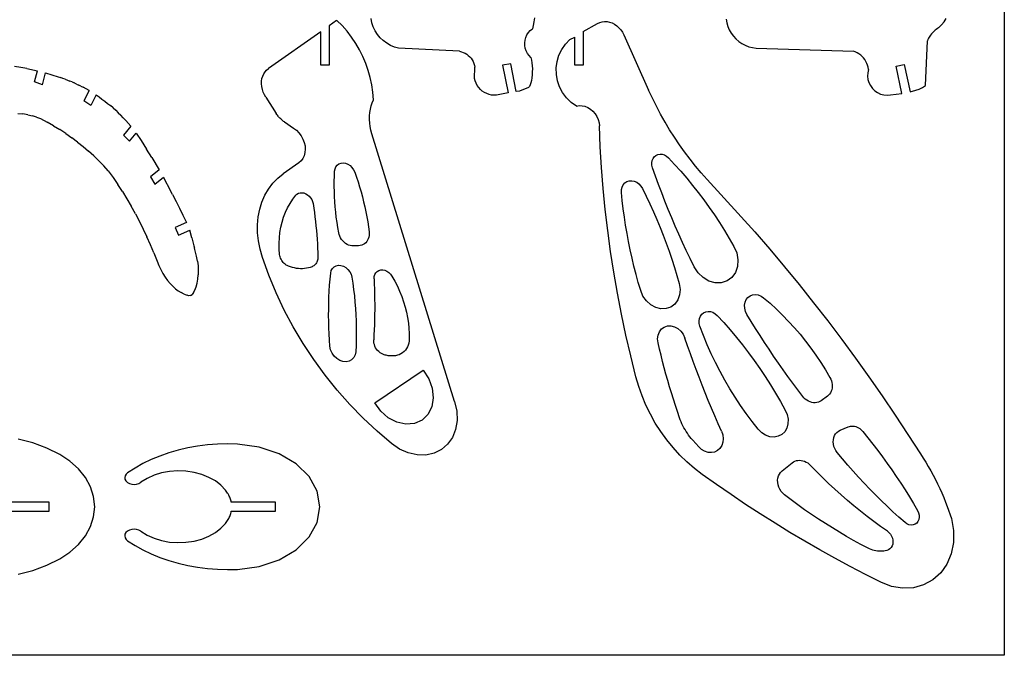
# Model space of a CAD drawing. Extents: x -79 to 65, y -73 to 71.
# Tile 5 of 7: x 6 to 65, y -73 to -35. Entities that reach past the tile are written whole.
import ezdxf

# ---------------------------------------------------------------- set-up
doc = ezdxf.new("R2010")
doc.units = 0
doc.header["$MEASUREMENT"] = 0
doc.layers.get('0').update_dxf_attribs({"linetype": 'CONTINUOUS'})

msp = doc.modelspace()

# ---------------------------------------------------------------- linework, layer by layer
for p, q in [((64.897, 71.322), (64.897, -72.678)), ((25.132, -34.868), (24.693, -35.178)), ((25.132, -34.868), (25.157, -34.853)), ((25.469, -35.169), (25.157, -34.853)), ((25.762, -35.504), (25.469, -35.169)), ((27.241, -34.993), (27.192, -34.741)), ((27.321, -35.237), (27.241, -34.993)), ((36.849, -35.159), (36.8, -35.352)), ((36.889, -34.943), (36.849, -35.159)), ((36.922, -34.706), (36.889, -34.943)), ((39.829, -35.523), (40.675, -35.034)), ((40.675, -35.034), (40.805, -34.973)), ((40.805, -34.973), (40.945, -34.934)), ((40.945, -34.934), (41.091, -34.918)), ((41.091, -34.918), (41.242, -34.926)), ((41.242, -34.926), (41.393, -34.956)), ((41.393, -34.956), (41.542, -35.009)), ((41.542, -35.009), (41.686, -35.084)), ((41.686, -35.084), (41.822, -35.179)), ((48.332, -34.774), (48.371, -34.995)), ((48.371, -34.995), (48.434, -35.211)), ((60.975, -35.294), (61.154, -35.129)), ((61.154, -35.129), (61.31, -34.942)), ((61.31, -34.942), (61.44, -34.735)), ((24.193, -35.531), (21.079, -37.728)), ((24.193, -37.519), (24.193, -35.531)), ((24.693, -35.178), (24.693, -37.519)), ((26.032, -35.857), (25.762, -35.504)), ((27.43, -35.47), (27.321, -35.237)), ((27.567, -35.687), (27.43, -35.47)), ((27.73, -35.886), (27.567, -35.687)), ((36.408, -35.87), (36.476, -35.72)), ((36.476, -35.72), (36.565, -35.581)), ((36.565, -35.581), (36.674, -35.458)), ((36.674, -35.458), (36.8, -35.352)), ((39.829, -35.523), (39.829, -37.519)), ((41.822, -35.179), (41.947, -35.292)), ((41.947, -35.292), (42.06, -35.42)), ((42.06, -35.42), (42.157, -35.562)), ((42.157, -35.562), (42.237, -35.715)), ((42.237, -35.715), (43.721, -39.014)), ((48.434, -35.211), (48.522, -35.418)), ((48.522, -35.418), (48.633, -35.614)), ((48.633, -35.614), (48.765, -35.796)), ((60.512, -35.727), (60.464, -35.791)), ((60.562, -35.666), (60.512, -35.727)), ((60.615, -35.606), (60.562, -35.666)), ((60.67, -35.549), (60.615, -35.606)), ((60.727, -35.493), (60.67, -35.549)), ((60.786, -35.44), (60.727, -35.493)), ((60.847, -35.389), (60.786, -35.44)), ((60.91, -35.341), (60.847, -35.389)), ((60.975, -35.294), (60.91, -35.341)), ((26.28, -36.226), (26.032, -35.857)), ((26.503, -36.61), (26.28, -36.226)), ((27.916, -36.063), (27.73, -35.886)), ((28.122, -36.216), (27.916, -36.063)), ((28.345, -36.343), (28.122, -36.216)), ((28.582, -36.442), (28.345, -36.343)), ((36.343, -36.191), (36.363, -36.028)), ((36.346, -36.356), (36.343, -36.191)), ((36.363, -36.028), (36.408, -35.87)), ((38.545, -36.587), (38.762, -36.268)), ((38.762, -36.268), (39.026, -35.986)), ((39.026, -35.986), (39.329, -35.858)), ((39.329, -37.518), (39.329, -35.858)), ((48.765, -35.796), (48.918, -35.961)), ((48.918, -35.961), (49.088, -36.108)), ((49.088, -36.108), (49.274, -36.235)), ((49.274, -36.235), (49.473, -36.34)), ((49.473, -36.34), (49.682, -36.422)), ((60.213, -38.726), (60.332, -36.07)), ((60.335, -35.991), (60.332, -36.07)), ((60.375, -35.923), (60.335, -35.991)), ((60.418, -35.856), (60.375, -35.923)), ((60.464, -35.791), (60.418, -35.856)), ((26.702, -37.007), (26.503, -36.61)), ((28.83, -36.51), (28.582, -36.442)), ((32.455, -36.692), (28.83, -36.51)), ((32.455, -36.692), (32.57, -36.72)), ((32.57, -36.72), (32.681, -36.759)), ((32.681, -36.759), (32.787, -36.809)), ((32.787, -36.809), (32.888, -36.871)), ((32.888, -36.871), (32.981, -36.942)), ((36.375, -36.518), (36.346, -36.356)), ((36.427, -36.674), (36.375, -36.518)), ((36.501, -36.821), (36.427, -36.674)), ((36.597, -36.955), (36.501, -36.821)), ((38.379, -36.935), (38.545, -36.587)), ((49.682, -36.422), (49.9, -36.479)), ((49.9, -36.479), (50.123, -36.51)), ((50.123, -36.51), (55.909, -36.685)), ((56.026, -36.728), (55.909, -36.685)), ((56.138, -36.781), (56.026, -36.728)), ((56.245, -36.845), (56.138, -36.781)), ((56.345, -36.92), (56.245, -36.845)), ((56.438, -37.003), (56.345, -36.92)), ((24.693, -37.519), (24.193, -37.519)), ((26.876, -37.416), (26.702, -37.007)), ((27.023, -37.835), (26.876, -37.416)), ((32.981, -36.942), (33.067, -37.024)), ((33.067, -37.024), (33.143, -37.113)), ((33.143, -37.113), (33.21, -37.21)), ((33.21, -37.21), (33.266, -37.314)), ((33.266, -37.314), (33.311, -37.422)), ((33.311, -37.422), (33.344, -37.535)), ((35.513, -37.438), (35.02, -37.519)), ((35.02, -37.519), (35.348, -39.17)), ((35.841, -39.087), (35.513, -37.438)), ((36.712, -37.073), (36.597, -36.955)), ((36.712, -37.073), (36.745, -37.219)), ((36.745, -37.219), (36.77, -37.381)), ((36.77, -37.381), (36.787, -37.554)), ((38.217, -37.687), (38.269, -37.305)), ((38.269, -37.305), (38.379, -36.935)), ((39.829, -37.519), (39.329, -37.518)), ((56.521, -37.096), (56.438, -37.003)), ((56.596, -37.195), (56.521, -37.096)), ((56.66, -37.302), (56.596, -37.195)), ((56.714, -37.415), (56.66, -37.302)), ((56.756, -37.532), (56.714, -37.415)), ((58.452, -37.583), (58.943, -37.487)), ((58.943, -37.487), (59.291, -39.114)), ((6.331, -37.66), (5.955, -37.598)), ((6.705, -37.73), (6.331, -37.66)), ((6.705, -37.73), (7.323, -37.86)), ((7.152, -38.525), (7.323, -37.86)), ((7.625, -38.692), (7.806, -37.989)), ((7.806, -37.989), (8.565, -38.214)), ((20.74, -38.178), (20.8, -38.044)), ((20.8, -38.044), (20.878, -37.923)), ((20.878, -37.923), (20.971, -37.817)), ((20.971, -37.817), (21.079, -37.728)), ((27.144, -38.263), (27.023, -37.835)), ((33.344, -37.535), (33.365, -37.651)), ((33.361, -38.314), (33.365, -37.651)), ((36.785, -38.096), (36.766, -38.268)), ((36.794, -37.917), (36.785, -38.096)), ((36.787, -37.554), (36.795, -37.734)), ((36.795, -37.734), (36.794, -37.917)), ((38.225, -38.073), (38.217, -37.687)), ((38.292, -38.453), (38.225, -38.073)), ((56.763, -37.971), (56.754, -38.171)), ((56.787, -37.652), (56.756, -37.532)), ((56.806, -37.775), (56.763, -37.971)), ((56.806, -37.775), (56.787, -37.652)), ((58.802, -39.216), (58.452, -37.583)), ((7.625, -38.692), (7.152, -38.525)), ((8.565, -38.214), (8.704, -38.26)), ((8.842, -38.309), (8.704, -38.26)), ((8.98, -38.359), (8.842, -38.309)), ((8.98, -38.359), (9.117, -38.412)), ((9.117, -38.412), (9.253, -38.467)), ((9.388, -38.524), (9.253, -38.467)), ((9.388, -38.524), (9.522, -38.583)), ((9.655, -38.645), (9.522, -38.583)), ((9.655, -38.645), (9.787, -38.708)), ((20.67, -38.636), (20.674, -38.476)), ((20.685, -38.799), (20.67, -38.636)), ((20.674, -38.476), (20.698, -38.323)), ((20.698, -38.323), (20.74, -38.178)), ((27.237, -38.698), (27.144, -38.263)), ((33.395, -38.461), (33.361, -38.314)), ((33.447, -38.602), (33.395, -38.461)), ((33.517, -38.735), (33.447, -38.602)), ((36.665, -38.693), (36.619, -38.791)), ((36.706, -38.57), (36.665, -38.693)), ((36.74, -38.428), (36.706, -38.57)), ((36.766, -38.268), (36.74, -38.428)), ((38.417, -38.818), (38.292, -38.453)), ((56.754, -38.171), (56.778, -38.369)), ((56.778, -38.369), (56.835, -38.561)), ((56.835, -38.561), (56.923, -38.741)), ((9.919, -38.774), (9.787, -38.708)), ((9.919, -38.774), (10.049, -38.841)), ((10.398, -39.029), (10.049, -38.841)), ((10.398, -39.029), (10.086, -39.644)), ((20.719, -38.963), (20.685, -38.799)), ((20.771, -39.125), (20.719, -38.963)), ((20.841, -39.284), (20.771, -39.125)), ((27.303, -39.137), (27.237, -38.698)), ((27.341, -39.58), (27.303, -39.137)), ((33.603, -38.859), (33.517, -38.735)), ((33.703, -38.971), (33.603, -38.859)), ((33.817, -39.069), (33.703, -38.971)), ((33.942, -39.153), (33.817, -39.069)), ((34.077, -39.22), (33.942, -39.153)), ((34.219, -39.269), (34.077, -39.22)), ((34.366, -39.301), (34.219, -39.269)), ((35.348, -39.17), (34.667, -39.307)), ((36.035, -39.073), (35.841, -39.087)), ((36.568, -38.863), (36.035, -39.073)), ((36.619, -38.791), (36.568, -38.863)), ((38.597, -39.159), (38.417, -38.818)), ((38.827, -39.469), (38.597, -39.159)), ((43.945, -39.497), (43.721, -39.014)), ((56.923, -38.741), (57.041, -38.903)), ((57.041, -38.903), (57.184, -39.043)), ((57.184, -39.043), (57.349, -39.156)), ((57.349, -39.156), (57.53, -39.241)), ((57.53, -39.241), (57.723, -39.294)), ((58.122, -39.299), (58.802, -39.216)), ((59.291, -39.114), (59.622, -39.012)), ((59.622, -39.012), (59.834, -38.95)), ((59.834, -38.95), (60.033, -38.854)), ((60.033, -38.854), (60.213, -38.726)), ((10.507, -39.919), (10.086, -39.644)), ((10.822, -39.299), (10.507, -39.919)), ((10.822, -39.299), (10.997, -39.418)), ((10.997, -39.418), (11.17, -39.541)), ((11.17, -39.541), (11.339, -39.667)), ((11.339, -39.667), (11.506, -39.798)), ((11.506, -39.798), (11.67, -39.932)), ((20.927, -39.435), (20.841, -39.284)), ((20.927, -39.435), (21.549, -40.41)), ((27.201, -39.944), (27.263, -39.758)), ((27.263, -39.758), (27.341, -39.58)), ((34.516, -39.314), (34.366, -39.301)), ((34.667, -39.307), (34.516, -39.314)), ((39.102, -39.74), (38.827, -39.469)), ((39.415, -39.965), (39.102, -39.74)), ((44.183, -39.974), (43.945, -39.497)), ((57.723, -39.294), (57.923, -39.313)), ((57.923, -39.313), (58.122, -39.299)), ((6.151, -40.4), (6.461, -40.427)), ((6.754, -40.472), (6.461, -40.427)), ((11.831, -40.07), (11.67, -39.932)), ((11.831, -40.07), (11.988, -40.211)), ((11.988, -40.211), (12.143, -40.356)), ((12.143, -40.356), (12.294, -40.505)), ((21.581, -40.459), (21.549, -40.41)), ((27.102, -40.545), (27.12, -40.339)), ((27.12, -40.339), (27.153, -40.138)), ((27.153, -40.138), (27.201, -39.944)), ((39.415, -39.965), (39.581, -39.934)), ((39.581, -39.934), (39.753, -39.937)), ((39.753, -39.937), (39.927, -39.973)), ((39.927, -39.973), (40.097, -40.041)), ((40.097, -40.041), (40.258, -40.14)), ((40.258, -40.14), (40.405, -40.266)), ((40.405, -40.266), (40.533, -40.415)), ((40.533, -40.415), (40.639, -40.582)), ((44.433, -40.445), (44.183, -39.974)), ((44.696, -40.91), (44.433, -40.445)), ((6.754, -40.472), (7.028, -40.534)), ((7.281, -40.613), (7.028, -40.534)), ((7.281, -40.613), (7.511, -40.709)), ((7.511, -40.709), (7.903, -40.918)), ((8.287, -41.137), (7.903, -40.918)), ((12.441, -40.657), (12.294, -40.505)), ((12.585, -40.812), (12.441, -40.657)), ((12.893, -41.16), (12.585, -40.812)), ((21.616, -40.507), (21.581, -40.459)), ((21.652, -40.554), (21.616, -40.507)), ((21.689, -40.6), (21.652, -40.554)), ((21.728, -40.644), (21.689, -40.6)), ((21.768, -40.687), (21.728, -40.644)), ((21.81, -40.728), (21.768, -40.687)), ((21.853, -40.768), (21.81, -40.728)), ((21.897, -40.806), (21.853, -40.768)), ((21.942, -40.842), (21.897, -40.806)), ((21.988, -40.876), (21.942, -40.842)), ((22.035, -40.908), (21.988, -40.876)), ((22.035, -40.908), (22.576, -41.268)), ((27.1, -40.755), (27.102, -40.545)), ((27.113, -40.969), (27.1, -40.755)), ((27.142, -41.184), (27.113, -40.969)), ((40.639, -40.582), (40.719, -40.763)), ((40.719, -40.763), (40.77, -40.951)), ((40.77, -40.951), (40.792, -41.142)), ((44.971, -41.367), (44.696, -40.91)), ((8.287, -41.137), (8.661, -41.365)), ((9.025, -41.603), (8.661, -41.365)), ((9.025, -41.603), (9.379, -41.85)), ((12.893, -41.16), (12.458, -41.689)), ((12.802, -42.058), (13.203, -41.57)), ((13.203, -41.57), (13.507, -42.012)), ((22.576, -41.268), (22.746, -41.399)), ((22.746, -41.399), (22.899, -41.555)), ((22.899, -41.555), (23.03, -41.731)), ((27.185, -41.399), (27.142, -41.184)), ((27.244, -41.614), (27.185, -41.399)), ((32.168, -57.563), (27.244, -41.614)), ((40.843, -42.382), (40.792, -41.142)), ((45.257, -41.817), (44.971, -41.367)), ((9.722, -42.107), (9.379, -41.85)), ((9.722, -42.107), (10.055, -42.372)), ((12.802, -42.058), (12.458, -41.689)), ((13.507, -42.012), (13.828, -42.518)), ((23.03, -41.731), (23.136, -41.923)), ((23.136, -41.923), (23.213, -42.125)), ((23.213, -42.125), (23.26, -42.331)), ((45.555, -42.259), (45.257, -41.817)), ((10.055, -42.372), (10.377, -42.645)), ((10.687, -42.927), (10.377, -42.645)), ((14.142, -43.029), (13.828, -42.518)), ((23.258, -42.733), (23.21, -42.917)), ((23.276, -42.535), (23.258, -42.733)), ((23.26, -42.331), (23.276, -42.535)), ((40.919, -43.626), (40.843, -42.382)), ((45.864, -42.692), (45.555, -42.259)), ((46.184, -43.117), (45.864, -42.692)), ((10.986, -43.217), (10.687, -42.927)), ((11.273, -43.515), (10.986, -43.217)), ((14.142, -43.029), (14.577, -43.762)), ((22.89, -43.342), (21.965, -43.995)), ((23.023, -43.226), (22.89, -43.342)), ((23.13, -43.083), (23.023, -43.226)), ((23.21, -42.917), (23.13, -43.083)), ((25.282, -43.4), (25.404, -43.356)), ((25.404, -43.356), (25.538, -43.345)), ((25.538, -43.345), (25.677, -43.368)), ((25.677, -43.368), (25.814, -43.423)), ((43.909, -43.342), (43.931, -43.204)), ((43.915, -43.487), (43.909, -43.342)), ((43.931, -43.204), (43.981, -43.08)), ((43.981, -43.08), (44.057, -42.975)), ((44.057, -42.975), (44.155, -42.895)), ((44.155, -42.895), (44.27, -42.843)), ((44.27, -42.843), (44.397, -42.821)), ((44.397, -42.821), (44.529, -42.832)), ((44.529, -42.832), (44.661, -42.874)), ((44.661, -42.874), (44.786, -42.945)), ((44.786, -42.945), (44.897, -43.042)), ((44.897, -43.042), (45.268, -43.44)), ((46.515, -43.532), (46.184, -43.117)), ((11.547, -43.82), (11.273, -43.515)), ((11.547, -43.82), (11.837, -44.224)), ((14.577, -43.762), (14.057, -44.176)), ((25.01, -44.139), (25.022, -43.84)), ((25.022, -43.84), (25.045, -43.701)), ((25.045, -43.701), (25.098, -43.577)), ((25.098, -43.577), (25.179, -43.475)), ((25.179, -43.475), (25.282, -43.4)), ((25.814, -43.423), (25.943, -43.508)), ((25.943, -43.508), (26.056, -43.618)), ((26.056, -43.618), (26.149, -43.748)), ((26.149, -43.748), (26.216, -43.891)), ((26.216, -43.891), (26.319, -44.185)), ((41.018, -44.871), (40.919, -43.626)), ((43.951, -43.631), (43.915, -43.487)), ((44.127, -44.132), (43.951, -43.631)), ((45.268, -43.44), (45.631, -43.846)), ((45.631, -43.846), (45.987, -44.261)), ((46.856, -43.938), (46.515, -43.532)), ((47.207, -44.334), (46.856, -43.938)), ((11.837, -44.224), (12.119, -44.637)), ((14.057, -44.176), (14.312, -44.612)), ((14.312, -44.612), (14.824, -44.204)), ((14.824, -44.204), (14.936, -44.407)), ((14.936, -44.407), (15.157, -44.814)), ((21.346, -44.56), (21.638, -44.257)), ((21.638, -44.257), (21.965, -43.995)), ((25.003, -44.743), (25.004, -44.44)), ((25.004, -44.44), (25.01, -44.139)), ((26.319, -44.185), (26.417, -44.48)), ((26.417, -44.48), (26.509, -44.775)), ((42.209, -44.649), (42.305, -44.539)), ((42.305, -44.539), (42.425, -44.46)), ((42.425, -44.46), (42.563, -44.415)), ((42.563, -44.415), (42.711, -44.407)), ((42.711, -44.407), (42.862, -44.436)), ((42.862, -44.436), (43.009, -44.501)), ((43.009, -44.501), (43.144, -44.599)), ((44.31, -44.632), (44.127, -44.132)), ((45.987, -44.261), (46.334, -44.683)), ((47.207, -44.334), (50.041, -47.443)), ((12.392, -45.058), (12.119, -44.637)), ((12.392, -45.058), (12.657, -45.488)), ((15.373, -45.223), (15.157, -44.814)), ((20.873, -45.274), (21.09, -44.9)), ((21.09, -44.9), (21.346, -44.56)), ((22.87, -45.154), (22.972, -45.125)), ((22.972, -45.125), (23.08, -45.119)), ((23.08, -45.119), (23.192, -45.137)), ((23.192, -45.137), (23.304, -45.178)), ((25.009, -45.046), (25.003, -44.743)), ((25.02, -45.351), (25.009, -45.046)), ((26.509, -44.775), (26.595, -45.072)), ((26.595, -45.072), (26.675, -45.369)), ((41.14, -46.118), (41.018, -44.871)), ((42.104, -45.101), (42.105, -44.937)), ((42.153, -45.59), (42.104, -45.101)), ((42.105, -44.937), (42.141, -44.784)), ((42.141, -44.784), (42.209, -44.649)), ((43.144, -44.599), (43.261, -44.723)), ((43.261, -44.723), (43.352, -44.87)), ((43.352, -44.87), (43.578, -45.326)), ((44.498, -45.13), (44.31, -44.632)), ((44.691, -45.626), (44.498, -45.13)), ((46.334, -44.683), (46.673, -45.113)), ((46.673, -45.113), (47.004, -45.551)), ((12.657, -45.488), (12.914, -45.926)), ((15.373, -45.223), (15.584, -45.635)), ((15.584, -45.635), (15.791, -46.049)), ((20.566, -46.107), (20.698, -45.678)), ((20.698, -45.678), (20.873, -45.274)), ((22.366, -45.755), (22.528, -45.508)), ((22.528, -45.508), (22.705, -45.276)), ((22.705, -45.276), (22.781, -45.205)), ((22.781, -45.205), (22.87, -45.154)), ((23.304, -45.178), (23.41, -45.24)), ((23.41, -45.24), (23.507, -45.321)), ((23.507, -45.321), (23.592, -45.418)), ((23.592, -45.418), (23.661, -45.527)), ((23.661, -45.527), (23.711, -45.644)), ((23.711, -45.644), (23.741, -45.764)), ((25.037, -45.656), (25.02, -45.351)), ((25.06, -45.963), (25.037, -45.656)), ((26.675, -45.369), (26.75, -45.666)), ((26.75, -45.666), (26.818, -45.964)), ((42.21, -46.079), (42.153, -45.59)), ((43.578, -45.326), (43.795, -45.787)), ((44.889, -46.121), (44.691, -45.626)), ((47.004, -45.551), (47.326, -45.995)), ((13.161, -46.372), (12.914, -45.926)), ((15.791, -46.049), (15.993, -46.466)), ((20.479, -46.559), (20.566, -46.107)), ((21.985, -46.574), (22.094, -46.289)), ((22.094, -46.289), (22.221, -46.016)), ((22.221, -46.016), (22.366, -45.755)), ((23.741, -45.764), (23.781, -46.032)), ((23.781, -46.032), (23.819, -46.298)), ((23.819, -46.298), (23.853, -46.565)), ((25.089, -46.27), (25.06, -45.963)), ((25.124, -46.578), (25.089, -46.27)), ((26.818, -45.964), (26.881, -46.262)), ((26.881, -46.262), (26.938, -46.561)), ((41.286, -47.366), (41.14, -46.118)), ((42.276, -46.568), (42.21, -46.079)), ((43.795, -45.787), (44.005, -46.25)), ((44.005, -46.25), (44.207, -46.717)), ((45.093, -46.614), (44.889, -46.121)), ((47.326, -45.995), (47.639, -46.447)), ((13.161, -46.372), (13.4, -46.826)), ((13.4, -46.826), (13.629, -47.286)), ((16.199, -46.901), (15.535, -47.191)), ((15.993, -46.466), (16.199, -46.901)), ((20.436, -47.027), (20.479, -46.559)), ((21.822, -47.175), (21.894, -46.87)), ((21.894, -46.87), (21.985, -46.574)), ((23.853, -46.565), (23.885, -46.832)), ((23.885, -46.832), (23.913, -47.098)), ((25.165, -46.886), (25.124, -46.578)), ((25.211, -47.195), (25.165, -46.886)), ((26.938, -46.561), (26.99, -46.859)), ((26.99, -46.859), (27.035, -47.156)), ((42.351, -47.058), (42.276, -46.568)), ((44.207, -46.717), (44.402, -47.186)), ((45.303, -47.104), (45.093, -46.614)), ((47.639, -46.447), (47.943, -46.905)), ((13.629, -47.286), (13.849, -47.754)), ((15.535, -47.191), (15.735, -47.649)), ((15.735, -47.649), (16.404, -47.357)), ((16.529, -47.818), (16.404, -47.357)), ((20.44, -47.508), (20.436, -47.027)), ((21.769, -47.488), (21.822, -47.175)), ((23.913, -47.098), (23.938, -47.364)), ((23.938, -47.364), (23.96, -47.629)), ((25.264, -47.504), (25.211, -47.195)), ((27.035, -47.156), (27.074, -47.454)), ((27.074, -47.454), (27.081, -47.562)), ((41.456, -48.614), (41.286, -47.366)), ((42.433, -47.547), (42.351, -47.058)), ((44.402, -47.186), (44.588, -47.658)), ((45.517, -47.593), (45.303, -47.104)), ((47.943, -46.905), (48.238, -47.369)), ((48.238, -47.369), (48.523, -47.839)), ((50.041, -47.443), (50.935, -48.482)), ((14.06, -48.229), (13.849, -47.754)), ((16.529, -47.818), (16.647, -48.28)), ((20.49, -47.996), (20.44, -47.508)), ((20.584, -48.486), (20.49, -47.996)), ((21.721, -48.135), (21.735, -47.809)), ((21.735, -47.809), (21.769, -47.488)), ((23.96, -47.629), (23.979, -47.894)), ((23.979, -47.894), (23.995, -48.159)), ((25.289, -47.609), (25.264, -47.504)), ((25.327, -47.712), (25.289, -47.609)), ((25.376, -47.812), (25.327, -47.712)), ((25.436, -47.906), (25.376, -47.812)), ((25.506, -47.993), (25.436, -47.906)), ((25.585, -48.072), (25.506, -47.993)), ((25.671, -48.14), (25.585, -48.072)), ((26.936, -48.035), (26.873, -48.106)), ((26.988, -47.955), (26.936, -48.035)), ((27.029, -47.866), (26.988, -47.955)), ((27.058, -47.77), (27.029, -47.866)), ((27.076, -47.668), (27.058, -47.77)), ((27.081, -47.562), (27.076, -47.668)), ((42.525, -48.036), (42.433, -47.547)), ((42.624, -48.524), (42.525, -48.036)), ((44.588, -47.658), (44.766, -48.132)), ((45.737, -48.08), (45.517, -47.593)), ((48.523, -47.839), (48.799, -48.315)), ((14.261, -48.71), (14.06, -48.229)), ((16.647, -48.28), (16.685, -48.434)), ((16.796, -48.898), (16.685, -48.434)), ((20.724, -48.974), (20.584, -48.486)), ((21.725, -48.467), (21.721, -48.135)), ((21.749, -48.801), (21.725, -48.467)), ((23.995, -48.159), (24.008, -48.423)), ((24.008, -48.423), (24.018, -48.686)), ((25.762, -48.197), (25.671, -48.14)), ((25.857, -48.242), (25.762, -48.197)), ((25.954, -48.273), (25.857, -48.242)), ((26.051, -48.291), (25.954, -48.273)), ((26.148, -48.295), (26.051, -48.291)), ((26.445, -48.284), (26.148, -48.295)), ((26.542, -48.274), (26.445, -48.284)), ((26.635, -48.251), (26.542, -48.274)), ((26.722, -48.214), (26.635, -48.251)), ((26.802, -48.166), (26.722, -48.214)), ((26.873, -48.106), (26.802, -48.166)), ((41.649, -49.862), (41.456, -48.614)), ((42.732, -49.012), (42.624, -48.524)), ((44.766, -48.132), (44.937, -48.609)), ((44.937, -48.609), (45.099, -49.088)), ((45.963, -48.565), (45.737, -48.08)), ((46.193, -49.047), (45.963, -48.565)), ((48.799, -48.315), (48.966, -48.705)), ((50.935, -48.482), (51.817, -49.534)), ((14.261, -48.71), (14.453, -49.198)), ((14.453, -49.198), (14.557, -49.454)), ((16.867, -49.208), (16.796, -48.898)), ((16.867, -49.208), (16.894, -49.467)), ((21.104, -50.034), (20.724, -48.974)), ((21.76, -48.874), (21.749, -48.801)), ((21.778, -48.947), (21.76, -48.874)), ((21.804, -49.018), (21.778, -48.947)), ((21.835, -49.089), (21.804, -49.018)), ((21.873, -49.156), (21.835, -49.089)), ((21.917, -49.22), (21.873, -49.156)), ((21.966, -49.28), (21.917, -49.22)), ((23.986, -49.198), (23.963, -49.254)), ((24.004, -49.139), (23.986, -49.198)), ((24.016, -49.078), (24.004, -49.139)), ((24.023, -49.014), (24.016, -49.078)), ((24.018, -48.686), (24.024, -48.949)), ((24.024, -48.949), (24.023, -49.014)), ((42.848, -49.499), (42.732, -49.012)), ((45.099, -49.088), (45.253, -49.569)), ((46.429, -49.527), (46.193, -49.047)), ((48.966, -48.705), (49.038, -49.114)), ((49.038, -49.114), (49.011, -49.512)), ((14.557, -49.454), (14.672, -49.698)), ((14.672, -49.698), (14.796, -49.928)), ((16.894, -49.467), (16.904, -49.735)), ((16.904, -49.735), (16.896, -50.004)), ((22.02, -49.335), (21.966, -49.28)), ((22.078, -49.385), (22.02, -49.335)), ((22.14, -49.429), (22.078, -49.385)), ((22.204, -49.466), (22.14, -49.429)), ((22.27, -49.496), (22.204, -49.466)), ((22.391, -49.539), (22.27, -49.496)), ((22.513, -49.576), (22.391, -49.539)), ((22.635, -49.605), (22.513, -49.576)), ((22.757, -49.627), (22.635, -49.605)), ((22.878, -49.641), (22.757, -49.627)), ((22.998, -49.648), (22.878, -49.641)), ((23.117, -49.646), (22.998, -49.648)), ((23.235, -49.638), (23.117, -49.646)), ((23.35, -49.621), (23.235, -49.638)), ((23.463, -49.597), (23.35, -49.621)), ((23.573, -49.566), (23.463, -49.597)), ((23.679, -49.527), (23.573, -49.566)), ((23.731, -49.503), (23.679, -49.527)), ((23.78, -49.473), (23.731, -49.503)), ((23.825, -49.439), (23.78, -49.473)), ((23.866, -49.399), (23.825, -49.439)), ((23.903, -49.355), (23.866, -49.399)), ((23.936, -49.306), (23.903, -49.355)), ((23.963, -49.254), (23.936, -49.306)), ((24.788, -49.911), (24.822, -49.764)), ((24.822, -49.764), (24.889, -49.637)), ((24.889, -49.637), (24.986, -49.538)), ((24.986, -49.538), (25.108, -49.471)), ((25.108, -49.471), (25.247, -49.442)), ((25.247, -49.442), (25.395, -49.45)), ((25.395, -49.45), (25.545, -49.497)), ((25.545, -49.497), (25.688, -49.579)), ((25.688, -49.579), (25.816, -49.691)), ((25.816, -49.691), (25.921, -49.828)), ((25.921, -49.828), (25.998, -49.981)), ((27.472, -49.889), (27.553, -49.806)), ((27.553, -49.806), (27.653, -49.748)), ((27.653, -49.748), (27.767, -49.716)), ((27.767, -49.716), (27.889, -49.714)), ((27.889, -49.714), (28.015, -49.74)), ((28.015, -49.74), (28.138, -49.794)), ((28.138, -49.794), (28.253, -49.872)), ((42.973, -49.984), (42.848, -49.499)), ((45.253, -49.569), (45.399, -50.051)), ((46.659, -49.885), (46.429, -49.527)), ((49.011, -49.512), (48.887, -49.872)), ((51.817, -49.534), (52.686, -50.598)), ((14.796, -49.928), (14.93, -50.144)), ((14.93, -50.144), (15.072, -50.344)), ((15.072, -50.344), (15.222, -50.527)), ((16.83, -50.508), (16.871, -50.264)), ((16.871, -50.264), (16.896, -50.004)), ((21.538, -51.08), (21.104, -50.034)), ((24.726, -50.623), (24.754, -50.266)), ((24.754, -50.266), (24.788, -49.911)), ((25.998, -49.981), (26.042, -50.142)), ((26.042, -50.142), (26.101, -50.519)), ((27.372, -50.243), (27.379, -50.113)), ((27.372, -50.243), (27.384, -50.55)), ((27.379, -50.113), (27.413, -49.993)), ((27.413, -49.993), (27.472, -49.889)), ((28.253, -49.872), (28.355, -49.973)), ((28.355, -49.973), (28.438, -50.09)), ((28.438, -50.09), (28.604, -50.385)), ((28.604, -50.385), (28.757, -50.685)), ((41.865, -51.11), (41.649, -49.862)), ((43.105, -50.469), (42.973, -49.984)), ((45.399, -50.051), (45.536, -50.536)), ((46.959, -50.177), (46.659, -49.885)), ((47.307, -50.383), (46.959, -50.177)), ((47.679, -50.489), (47.307, -50.383)), ((48.387, -50.377), (48.047, -50.487)), ((48.674, -50.167), (48.387, -50.377)), ((48.887, -49.872), (48.674, -50.167)), ((15.222, -50.527), (15.38, -50.692)), ((15.38, -50.692), (15.543, -50.839)), ((15.543, -50.839), (15.711, -50.966)), ((15.711, -50.966), (15.885, -51.073)), ((16.622, -51.068), (16.703, -50.917)), ((16.703, -50.917), (16.773, -50.728)), ((16.773, -50.728), (16.83, -50.508)), ((24.686, -51.342), (24.703, -50.982)), ((24.703, -50.982), (24.726, -50.623)), ((26.101, -50.519), (26.153, -50.894)), ((26.153, -50.894), (26.197, -51.27)), ((27.384, -50.55), (27.394, -50.857)), ((27.394, -50.857), (27.401, -51.163)), ((28.757, -50.685), (28.895, -50.99)), ((28.895, -50.99), (29.02, -51.3)), ((43.246, -50.952), (43.105, -50.469)), ((43.384, -51.278), (43.246, -50.952)), ((45.536, -50.536), (45.59, -50.877)), ((45.59, -50.877), (45.563, -51.208)), ((48.047, -50.487), (47.679, -50.489)), ((52.686, -50.598), (53.542, -51.673)), ((16.061, -51.159), (15.885, -51.073)), ((16.061, -51.159), (16.241, -51.225)), ((16.338, -51.257), (16.241, -51.225)), ((16.436, -51.241), (16.338, -51.257)), ((16.436, -51.241), (16.532, -51.178)), ((16.622, -51.068), (16.532, -51.178)), ((22.024, -52.109), (21.538, -51.08)), ((24.674, -51.704), (24.686, -51.342)), ((26.197, -51.27), (26.235, -51.644)), ((27.401, -51.163), (27.406, -51.468)), ((27.406, -51.468), (27.408, -51.773)), ((29.02, -51.3), (29.129, -51.613)), ((42.105, -52.357), (41.865, -51.11)), ((43.589, -51.567), (43.384, -51.278)), ((43.848, -51.799), (43.589, -51.567)), ((45.457, -51.507), (45.279, -51.754)), ((45.563, -51.208), (45.457, -51.507)), ((49.464, -51.646), (49.531, -51.489)), ((49.531, -51.489), (49.631, -51.358)), ((49.631, -51.358), (49.76, -51.26)), ((49.76, -51.26), (49.911, -51.201)), ((49.911, -51.201), (50.076, -51.183)), ((50.076, -51.183), (50.246, -51.208)), ((50.246, -51.208), (50.412, -51.274)), ((50.412, -51.274), (50.567, -51.378)), ((50.567, -51.378), (50.953, -51.71)), ((22.56, -53.118), (22.024, -52.109)), ((24.667, -52.431), (24.668, -52.067)), ((24.668, -52.067), (24.674, -51.704)), ((26.235, -51.644), (26.265, -52.018)), ((26.265, -52.018), (26.288, -52.39)), ((27.408, -52.077), (27.405, -52.381)), ((27.408, -51.773), (27.408, -52.077)), ((29.129, -51.613), (29.224, -51.929)), ((29.224, -51.929), (29.304, -52.246)), ((44.143, -51.96), (43.848, -51.799)), ((44.454, -52.038), (44.143, -51.96)), ((44.76, -52.028), (44.454, -52.038)), ((45.042, -51.931), (44.76, -52.028)), ((45.279, -51.754), (45.042, -51.931)), ((49.434, -51.822), (49.464, -51.646)), ((49.443, -52.007), (49.434, -51.822)), ((49.491, -52.192), (49.443, -52.007)), ((50.953, -51.71), (51.331, -52.055)), ((51.331, -52.055), (51.699, -52.413)), ((53.542, -51.673), (54.385, -52.76)), ((24.672, -52.797), (24.667, -52.431)), ((26.288, -52.39), (26.304, -52.762)), ((26.304, -52.762), (26.313, -53.132)), ((27.399, -52.684), (27.391, -52.986)), ((27.405, -52.381), (27.399, -52.684)), ((29.304, -52.246), (29.368, -52.564)), ((29.368, -52.564), (29.417, -52.882)), ((42.367, -53.602), (42.105, -52.357)), ((46.725, -52.762), (46.747, -52.61)), ((46.734, -52.921), (46.725, -52.762)), ((46.747, -52.61), (46.801, -52.473)), ((46.801, -52.473), (46.884, -52.357)), ((46.884, -52.357), (46.991, -52.268)), ((46.991, -52.268), (47.117, -52.21)), ((47.117, -52.21), (47.256, -52.187)), ((47.256, -52.187), (47.402, -52.199)), ((47.402, -52.199), (47.546, -52.246)), ((47.546, -52.246), (47.682, -52.326)), ((47.682, -52.326), (47.804, -52.434)), ((47.804, -52.434), (48.192, -52.86)), ((49.574, -52.366), (49.491, -52.192)), ((49.829, -52.788), (49.574, -52.366)), ((51.699, -52.413), (52.057, -52.783)), ((54.385, -52.76), (55.214, -53.859)), ((23.144, -54.103), (22.56, -53.118)), ((24.682, -53.163), (24.672, -52.797)), ((24.698, -53.531), (24.682, -53.163)), ((26.313, -53.132), (26.314, -53.5)), ((27.381, -53.288), (27.367, -53.589)), ((27.391, -52.986), (27.381, -53.288)), ((29.417, -52.882), (29.45, -53.198)), ((29.45, -53.198), (29.467, -53.512)), ((44.357, -53.403), (44.482, -53.239)), ((44.482, -53.239), (44.646, -53.122)), ((44.646, -53.122), (44.838, -53.058)), ((44.838, -53.058), (45.046, -53.052)), ((45.046, -53.052), (45.257, -53.104)), ((45.257, -53.104), (45.458, -53.21)), ((45.458, -53.21), (45.637, -53.365)), ((46.776, -53.079), (46.734, -52.921)), ((46.986, -53.628), (46.776, -53.079)), ((48.192, -52.86), (48.571, -53.295)), ((48.571, -53.295), (48.942, -53.739)), ((50.088, -53.208), (49.829, -52.788)), ((50.351, -53.625), (50.088, -53.208)), ((52.057, -52.783), (52.405, -53.164)), ((52.405, -53.164), (52.741, -53.557)), ((24.72, -53.899), (24.698, -53.531)), ((24.747, -54.269), (24.72, -53.899)), ((26.309, -53.867), (26.296, -54.232)), ((26.314, -53.5), (26.309, -53.867)), ((27.367, -53.589), (27.351, -53.89)), ((27.352, -53.982), (27.351, -53.89)), ((29.468, -53.824), (29.459, -53.952)), ((29.467, -53.512), (29.468, -53.824)), ((42.653, -54.844), (42.367, -53.602)), ((44.253, -53.825), (44.279, -53.602)), ((44.279, -54.057), (44.253, -53.825)), ((44.279, -53.602), (44.357, -53.403)), ((45.637, -53.365), (45.78, -53.557)), ((45.78, -53.557), (45.881, -53.776)), ((46.041, -54.246), (45.881, -53.776)), ((47.211, -54.173), (46.986, -53.628)), ((48.942, -53.739), (49.304, -54.191)), ((50.618, -54.039), (50.351, -53.625)), ((52.741, -53.557), (53.067, -53.961)), ((55.214, -53.859), (56.031, -54.969)), ((23.776, -55.061), (23.144, -54.103)), ((24.786, -54.474), (24.747, -54.269)), ((24.871, -54.672), (24.786, -54.474)), ((26.296, -54.232), (26.276, -54.595)), ((27.364, -54.076), (27.352, -53.982)), ((27.387, -54.17), (27.364, -54.076)), ((27.421, -54.263), (27.387, -54.17)), ((27.465, -54.353), (27.421, -54.263)), ((27.519, -54.438), (27.465, -54.353)), ((27.581, -54.517), (27.519, -54.438)), ((27.65, -54.588), (27.581, -54.517)), ((29.234, -54.502), (29.156, -54.587)), ((29.301, -54.408), (29.234, -54.502)), ((29.358, -54.305), (29.301, -54.408)), ((29.404, -54.194), (29.358, -54.305)), ((29.437, -54.076), (29.404, -54.194)), ((29.459, -53.952), (29.437, -54.076)), ((44.367, -54.432), (44.279, -54.057)), ((44.458, -54.808), (44.367, -54.432)), ((46.205, -54.714), (46.041, -54.246)), ((47.451, -54.711), (47.211, -54.173)), ((49.304, -54.191), (49.657, -54.651)), ((50.889, -54.45), (50.618, -54.039)), ((51.164, -54.859), (50.889, -54.45)), ((53.067, -53.961), (53.381, -54.376)), ((53.381, -54.376), (53.683, -54.8)), ((24.451, -55.988), (23.776, -55.061)), ((24.995, -54.852), (24.871, -54.672)), ((25.15, -55.003), (24.995, -54.852)), ((25.328, -55.114), (25.15, -55.003)), ((26.037, -55.075), (25.883, -55.159)), ((26.158, -54.947), (26.037, -55.075)), ((26.239, -54.784), (26.158, -54.947)), ((26.276, -54.595), (26.239, -54.784)), ((27.726, -54.651), (27.65, -54.588)), ((27.807, -54.704), (27.726, -54.651)), ((27.892, -54.747), (27.807, -54.704)), ((27.979, -54.779), (27.892, -54.747)), ((28.035, -54.794), (27.979, -54.779)), ((28.092, -54.807), (28.035, -54.794)), ((28.148, -54.819), (28.092, -54.807)), ((28.205, -54.828), (28.148, -54.819)), ((28.261, -54.836), (28.205, -54.828)), ((28.317, -54.841), (28.261, -54.836)), ((28.373, -54.845), (28.317, -54.841)), ((28.428, -54.846), (28.373, -54.845)), ((28.483, -54.846), (28.428, -54.846)), ((28.538, -54.843), (28.483, -54.846)), ((28.592, -54.838), (28.538, -54.843)), ((28.645, -54.832), (28.592, -54.838)), ((28.76, -54.808), (28.645, -54.832)), ((28.87, -54.771), (28.76, -54.808)), ((28.973, -54.722), (28.87, -54.771)), ((29.068, -54.66), (28.973, -54.722)), ((29.156, -54.587), (29.068, -54.66)), ((42.961, -56.084), (42.653, -54.844)), ((44.553, -55.182), (44.458, -54.808)), ((46.373, -55.182), (46.205, -54.714)), ((47.707, -55.244), (47.451, -54.711)), ((49.657, -54.651), (50, -55.118)), ((51.443, -55.265), (51.164, -54.859)), ((53.683, -54.8), (53.973, -55.233)), ((56.031, -54.969), (56.833, -56.089)), ((25.518, -55.179), (25.328, -55.114)), ((25.706, -55.194), (25.518, -55.179)), ((25.883, -55.159), (25.706, -55.194)), ((44.652, -55.557), (44.553, -55.182)), ((44.753, -55.93), (44.652, -55.557)), ((46.545, -55.648), (46.373, -55.182)), ((46.72, -56.113), (46.545, -55.648)), ((47.977, -55.77), (47.707, -55.244)), ((50, -55.118), (50.335, -55.593)), ((50.335, -55.593), (50.659, -56.076)), ((51.725, -55.668), (51.443, -55.265)), ((52.011, -56.069), (51.725, -55.668)), ((53.973, -55.233), (54.249, -55.675)), ((54.249, -55.675), (54.513, -56.125)), ((25.169, -56.882), (24.451, -55.988)), ((27.411, -57.628), (30.291, -55.697)), ((30.291, -55.697), (30.628, -56.208)), ((30.628, -56.208), (30.835, -56.773)), ((43.127, -56.657), (42.961, -56.084)), ((44.858, -56.303), (44.753, -55.93)), ((46.9, -56.577), (46.72, -56.113)), ((48.261, -56.288), (47.977, -55.77)), ((50.659, -56.076), (50.974, -56.565)), ((52.301, -56.466), (52.011, -56.069)), ((54.513, -56.125), (54.563, -56.225)), ((54.563, -56.225), (54.602, -56.329)), ((56.833, -56.089), (57.622, -57.221)), ((30.835, -56.773), (30.898, -57.345)), ((43.326, -57.221), (43.127, -56.657)), ((44.967, -56.676), (44.858, -56.303)), ((45.079, -57.048), (44.967, -56.676)), ((47.083, -57.04), (46.9, -56.577)), ((48.559, -56.798), (48.261, -56.288)), ((48.871, -57.3), (48.559, -56.798)), ((50.974, -56.565), (51.279, -57.06)), ((52.595, -56.86), (52.301, -56.466)), ((52.892, -57.251), (52.595, -56.86)), ((54.622, -56.854), (54.591, -56.949)), ((54.602, -56.329), (54.63, -56.435)), ((54.642, -56.753), (54.622, -56.854)), ((54.63, -56.435), (54.646, -56.542)), ((54.65, -56.649), (54.642, -56.753)), ((54.646, -56.542), (54.65, -56.649)), ((25.926, -57.74), (25.169, -56.882)), ((30.898, -57.345), (30.812, -57.88)), ((43.559, -57.776), (43.326, -57.221)), ((45.194, -57.419), (45.079, -57.048)), ((45.313, -57.789), (45.194, -57.419)), ((47.27, -57.502), (47.083, -57.04)), ((49.197, -57.794), (48.871, -57.3)), ((51.279, -57.06), (51.574, -57.562)), ((52.967, -57.338), (52.892, -57.251)), ((53.049, -57.416), (52.967, -57.338)), ((53.138, -57.483), (53.049, -57.416)), ((54.36, -57.247), (53.995, -57.511)), ((54.432, -57.187), (54.36, -57.247)), ((54.495, -57.117), (54.432, -57.187)), ((54.548, -57.037), (54.495, -57.117)), ((54.591, -56.949), (54.548, -57.037)), ((57.622, -57.221), (58.396, -58.363)), ((26.72, -58.557), (25.926, -57.74)), ((27.766, -58.127), (27.411, -57.628)), ((30.812, -57.88), (30.582, -58.336)), ((32.168, -57.563), (32.292, -58.132)), ((43.823, -58.317), (43.559, -57.776)), ((45.435, -58.159), (45.313, -57.789)), ((47.461, -57.962), (47.27, -57.502)), ((47.655, -58.421), (47.461, -57.962)), ((49.535, -58.277), (49.197, -57.794)), ((51.574, -57.562), (51.858, -58.07)), ((53.232, -57.539), (53.138, -57.483)), ((53.33, -57.583), (53.232, -57.539)), ((53.431, -57.613), (53.33, -57.583)), ((53.532, -57.63), (53.431, -57.613)), ((53.632, -57.633), (53.532, -57.63)), ((53.73, -57.623), (53.632, -57.633)), ((53.824, -57.599), (53.73, -57.623)), ((53.913, -57.561), (53.824, -57.599)), ((53.995, -57.511), (53.913, -57.561)), ((27.549, -59.332), (26.72, -58.557)), ((28.217, -58.528), (27.766, -58.127)), ((28.73, -58.799), (28.217, -58.528)), ((30.582, -58.336), (30.228, -58.677)), ((32.292, -58.132), (32.31, -58.692)), ((44.118, -58.844), (43.823, -58.317)), ((45.561, -58.528), (45.435, -58.159)), ((45.605, -58.649), (45.561, -58.528)), ((47.854, -58.879), (47.655, -58.421)), ((49.886, -58.751), (49.535, -58.277)), ((51.858, -58.07), (51.97, -58.336)), ((51.97, -58.336), (52.023, -58.613)), ((52.023, -58.613), (52.015, -58.886)), ((58.396, -58.363), (59.157, -59.515)), ((29.263, -58.918), (28.73, -58.799)), ((29.776, -58.877), (29.263, -58.918)), ((30.228, -58.677), (29.776, -58.877)), ((32.31, -58.692), (32.223, -59.222)), ((44.443, -59.352), (44.118, -58.844)), ((45.653, -58.769), (45.605, -58.649)), ((45.706, -58.888), (45.653, -58.769)), ((45.762, -59.005), (45.706, -58.888)), ((45.822, -59.12), (45.762, -59.005)), ((45.886, -59.233), (45.822, -59.12)), ((48.056, -59.335), (47.854, -58.879)), ((50.25, -59.214), (49.886, -58.751)), ((51.946, -59.139), (51.82, -59.356)), ((52.015, -58.886), (51.946, -59.139)), ((55.118, -59.272), (55.598, -59.068)), ((55.598, -59.068), (55.67, -59.043)), ((55.67, -59.043), (55.745, -59.027)), ((55.745, -59.027), (55.822, -59.02)), ((55.822, -59.02), (55.901, -59.023)), ((55.901, -59.023), (55.98, -59.034)), ((55.98, -59.034), (56.06, -59.055)), ((56.06, -59.055), (56.138, -59.084)), ((56.138, -59.084), (56.214, -59.122)), ((56.214, -59.122), (56.287, -59.169)), ((56.287, -59.169), (56.357, -59.222)), ((28.408, -60.063), (27.549, -59.332)), ((32.033, -59.699), (31.749, -60.104)), ((32.223, -59.222), (32.033, -59.699)), ((44.795, -59.84), (44.443, -59.352)), ((45.954, -59.344), (45.886, -59.233)), ((46.025, -59.452), (45.954, -59.344)), ((46.1, -59.558), (46.025, -59.452)), ((46.178, -59.662), (46.1, -59.558)), ((46.259, -59.762), (46.178, -59.662)), ((46.343, -59.86), (46.259, -59.762)), ((48.056, -59.335), (48.129, -59.552)), ((48.129, -59.552), (48.156, -59.774)), ((48.156, -59.774), (48.137, -59.988)), ((50.451, -59.416), (50.25, -59.214)), ((50.684, -59.566), (50.451, -59.416)), ((50.934, -59.655), (50.684, -59.566)), ((51.188, -59.678), (50.934, -59.655)), ((51.429, -59.633), (51.188, -59.678)), ((51.644, -59.524), (51.429, -59.633)), ((51.82, -59.356), (51.644, -59.524)), ((54.719, -59.832), (54.744, -59.708)), ((54.744, -59.708), (54.788, -59.593)), ((54.788, -59.593), (54.849, -59.489)), ((54.849, -59.489), (54.926, -59.4)), ((54.926, -59.4), (55.016, -59.327)), ((55.016, -59.327), (55.118, -59.272)), ((56.357, -59.222), (56.422, -59.283)), ((56.422, -59.283), (56.481, -59.35)), ((56.481, -59.35), (56.779, -59.721)), ((56.779, -59.721), (57.072, -60.096)), ((59.157, -59.515), (59.902, -60.676)), ((7.059, -60.027), (6.187, -59.807)), ((7.885, -60.329), (7.059, -60.027)), ((8.651, -60.707), (7.885, -60.329)), ((16.279, -60.328), (15.712, -60.46)), ((16.858, -60.224), (16.279, -60.328)), ((17.446, -60.148), (16.858, -60.224)), ((18.04, -60.102), (17.446, -60.148)), ((18.637, -60.085), (18.04, -60.102)), ((19.234, -60.098), (18.637, -60.085)), ((20.525, -60.274), (19.234, -60.098)), ((21.714, -60.673), (20.525, -60.274)), ((28.894, -60.391), (28.408, -60.063)), ((31.749, -60.104), (31.381, -60.422)), ((45.173, -60.306), (44.795, -59.84)), ((45.575, -60.748), (45.173, -60.306)), ((46.699, -60.258), (46.343, -59.86)), ((46.865, -60.411), (46.699, -60.258)), ((47.965, -60.352), (47.821, -60.482)), ((48.072, -60.185), (47.965, -60.352)), ((48.137, -59.988), (48.072, -60.185)), ((54.711, -59.963), (54.719, -59.832)), ((54.723, -60.096), (54.711, -59.963)), ((54.754, -60.229), (54.723, -60.096)), ((54.802, -60.358), (54.754, -60.229)), ((54.867, -60.481), (54.802, -60.358)), ((57.072, -60.096), (57.36, -60.475)), ((9.257, -61.108), (8.651, -60.707)), ((14.622, -60.807), (14.105, -61.02)), ((15.158, -60.62), (14.622, -60.807)), ((15.712, -60.46), (15.158, -60.62)), ((22.727, -61.271), (21.714, -60.673)), ((29.411, -60.62), (28.894, -60.391)), ((29.94, -60.74), (29.411, -60.62)), ((30.458, -60.746), (29.94, -60.74)), ((30.945, -60.639), (30.458, -60.746)), ((31.381, -60.422), (30.945, -60.639)), ((46, -61.162), (45.575, -60.748)), ((47.054, -60.523), (46.865, -60.411)), ((47.255, -60.588), (47.054, -60.523)), ((47.457, -60.603), (47.255, -60.588)), ((47.649, -60.567), (47.457, -60.603)), ((47.821, -60.482), (47.649, -60.567)), ((54.947, -60.594), (54.867, -60.481)), ((55.258, -60.97), (54.947, -60.594)), ((55.574, -61.342), (55.258, -60.97)), ((57.36, -60.475), (57.644, -60.858)), ((57.644, -60.858), (57.923, -61.245)), ((59.902, -60.676), (60.063, -60.924)), ((60.063, -60.924), (60.219, -61.175)), ((9.773, -61.571), (9.257, -61.108)), ((13.139, -61.52), (12.695, -61.804)), ((13.61, -61.258), (13.139, -61.52)), ((14.105, -61.02), (13.61, -61.258)), ((23.499, -62.028), (22.727, -61.271)), ((46.446, -61.548), (46, -61.162)), ((46.91, -61.904), (46.446, -61.548)), ((51.662, -61.695), (52.269, -61.207)), ((52.269, -61.207), (52.346, -61.153)), ((52.346, -61.153), (52.43, -61.111)), ((52.43, -61.111), (52.519, -61.081)), ((52.519, -61.081), (52.613, -61.063)), ((52.613, -61.063), (52.71, -61.058)), ((52.71, -61.058), (52.809, -61.066)), ((52.809, -61.066), (52.907, -61.086)), ((52.907, -61.086), (53.005, -61.119)), ((53.005, -61.119), (53.101, -61.164)), ((53.101, -61.164), (53.192, -61.22)), ((53.192, -61.22), (53.279, -61.286)), ((53.279, -61.286), (53.359, -61.362)), ((53.714, -61.727), (53.359, -61.362)), ((55.894, -61.709), (55.574, -61.342)), ((57.923, -61.245), (58.197, -61.635)), ((60.219, -61.175), (60.37, -61.428)), ((60.37, -61.428), (60.516, -61.685)), ((10.187, -62.087), (9.773, -61.571)), ((10.49, -62.643), (10.187, -62.087)), ((12.544, -61.983), (12.523, -62.088)), ((12.523, -62.088), (12.54, -62.193)), ((12.602, -61.886), (12.544, -61.983)), ((12.695, -61.804), (12.602, -61.886)), ((13.856, -62.143), (13.487, -62.373)), ((14.27, -61.956), (13.856, -62.143)), ((14.72, -61.816), (14.27, -61.956)), ((15.194, -61.728), (14.72, -61.816)), ((15.682, -61.692), (15.194, -61.728)), ((16.171, -61.71), (15.682, -61.692)), ((16.651, -61.782), (16.171, -61.71)), ((17.11, -61.905), (16.651, -61.782)), ((17.537, -62.077), (17.11, -61.905)), ((17.922, -62.293), (17.537, -62.077)), ((23.983, -62.899), (23.499, -62.028)), ((47.765, -62.511), (46.91, -61.904)), ((51.4, -62.25), (51.415, -62.118)), ((51.415, -62.118), (51.45, -61.993)), ((51.45, -61.993), (51.504, -61.879)), ((51.504, -61.879), (51.575, -61.779)), ((51.575, -61.779), (51.662, -61.695)), ((54.073, -62.086), (53.714, -61.727)), ((54.438, -62.438), (54.073, -62.086)), ((56.22, -62.07), (55.894, -61.709)), ((56.55, -62.427), (56.22, -62.07)), ((58.197, -61.635), (58.466, -62.03)), ((58.466, -62.03), (58.73, -62.427)), ((60.516, -61.685), (60.657, -61.944)), ((60.657, -61.944), (60.793, -62.206)), ((10.674, -63.226), (10.49, -62.643)), ((12.54, -62.193), (12.596, -62.29)), ((12.596, -62.29), (12.686, -62.374)), ((12.686, -62.374), (12.803, -62.439)), ((12.803, -62.439), (12.94, -62.479)), ((12.94, -62.479), (13.087, -62.493)), ((13.087, -62.493), (13.234, -62.479)), ((13.234, -62.479), (13.37, -62.438)), ((13.37, -62.438), (13.487, -62.373)), ((18.256, -62.549), (17.922, -62.293)), ((18.53, -62.838), (18.256, -62.549)), ((48.626, -63.105), (47.765, -62.511)), ((51.404, -62.387), (51.4, -62.25)), ((51.428, -62.525), (51.404, -62.387)), ((51.471, -62.66), (51.428, -62.525)), ((51.532, -62.79), (51.471, -62.66)), ((54.808, -62.783), (54.438, -62.438)), ((56.884, -62.778), (56.55, -62.427)), ((58.73, -62.427), (58.989, -62.829)), ((60.793, -62.206), (60.925, -62.47)), ((60.925, -62.47), (61.051, -62.736)), ((10.736, -63.823), (10.674, -63.226)), ((18.573, -62.894), (18.53, -62.838)), ((18.614, -62.951), (18.573, -62.894)), ((18.652, -63.009), (18.614, -62.951)), ((18.687, -63.068), (18.652, -63.009)), ((18.72, -63.128), (18.687, -63.068)), ((18.75, -63.188), (18.72, -63.128)), ((18.777, -63.249), (18.75, -63.188)), ((18.802, -63.31), (18.777, -63.249)), ((18.824, -63.372), (18.802, -63.31)), ((24.148, -63.828), (23.983, -62.899)), ((49.493, -63.687), (48.626, -63.105)), ((51.61, -62.91), (51.532, -62.79)), ((51.702, -63.019), (51.61, -62.91)), ((51.807, -63.113), (51.702, -63.019)), ((52.204, -63.416), (51.807, -63.113)), ((55.183, -63.121), (54.808, -62.783)), ((55.563, -63.452), (55.183, -63.121)), ((57.224, -63.124), (56.884, -62.778)), ((57.568, -63.464), (57.224, -63.124)), ((58.989, -62.829), (59.243, -63.233)), ((59.243, -63.233), (59.491, -63.641)), ((61.051, -62.736), (61.172, -63.005)), ((61.172, -63.005), (61.288, -63.275)), ((61.288, -63.275), (61.399, -63.548)), ((8.016, -63.561), (5.729, -63.561)), ((8.016, -64.085), (8.016, -63.561)), ((10.674, -64.42), (10.736, -63.823)), ((18.843, -63.435), (18.824, -63.372)), ((18.859, -63.498), (18.843, -63.435)), ((18.872, -63.561), (18.859, -63.498)), ((21.502, -63.561), (18.872, -63.561)), ((21.502, -64.095), (21.502, -63.561)), ((23.983, -64.757), (24.148, -63.828)), ((50.366, -64.255), (49.493, -63.687)), ((52.605, -63.713), (52.204, -63.416)), ((53.009, -64.003), (52.605, -63.713)), ((55.947, -63.776), (55.563, -63.452)), ((56.336, -64.093), (55.947, -63.776)), ((57.916, -63.798), (57.568, -63.464)), ((58.268, -64.127), (57.916, -63.798)), ((59.491, -63.641), (59.735, -64.053)), ((61.399, -63.548), (61.504, -63.822)), ((61.504, -63.822), (61.749, -64.524)), ((5.725, -64.085), (8.016, -64.085)), ((10.49, -65.003), (10.674, -64.42)), ((18.72, -64.528), (18.75, -64.468)), ((18.75, -64.468), (18.777, -64.407)), ((18.777, -64.407), (18.802, -64.345)), ((18.802, -64.345), (18.824, -64.283)), ((18.824, -64.283), (18.843, -64.221)), ((18.843, -64.221), (18.859, -64.158)), ((18.859, -64.158), (18.872, -64.095)), ((18.872, -64.095), (21.502, -64.095)), ((51.245, -64.811), (50.366, -64.255)), ((53.416, -64.286), (53.009, -64.003)), ((53.827, -64.562), (53.416, -64.286)), ((56.73, -64.402), (56.336, -64.093)), ((57.127, -64.704), (56.73, -64.402)), ((58.625, -64.45), (58.268, -64.127)), ((58.986, -64.767), (58.625, -64.45)), ((59.735, -64.053), (59.795, -64.183)), ((59.795, -64.183), (59.828, -64.32)), ((59.833, -64.457), (59.809, -64.587)), ((59.828, -64.32), (59.833, -64.457)), ((10.187, -65.559), (10.49, -65.003)), ((18.256, -65.107), (18.53, -64.818)), ((18.53, -64.818), (18.573, -64.761)), ((18.573, -64.761), (18.614, -64.704)), ((18.614, -64.704), (18.652, -64.646)), ((18.652, -64.646), (18.687, -64.588)), ((18.687, -64.588), (18.72, -64.528)), ((23.499, -65.627), (23.983, -64.757)), ((52.129, -65.353), (51.245, -64.811)), ((54.241, -64.831), (53.827, -64.562)), ((54.658, -65.092), (54.241, -64.831)), ((57.529, -64.998), (57.127, -64.704)), ((57.934, -65.285), (57.529, -64.998)), ((59.099, -64.847), (58.986, -64.767)), ((59.222, -64.899), (59.099, -64.847)), ((59.348, -64.92), (59.222, -64.899)), ((59.471, -64.91), (59.348, -64.92)), ((59.584, -64.868), (59.471, -64.91)), ((59.681, -64.798), (59.584, -64.868)), ((59.758, -64.703), (59.681, -64.798)), ((59.809, -64.587), (59.758, -64.703)), ((61.749, -64.524), (61.871, -65.244)), ((9.773, -66.075), (10.187, -65.559)), ((12.54, -65.463), (12.523, -65.568)), ((12.523, -65.568), (12.544, -65.672)), ((12.596, -65.365), (12.54, -65.463)), ((12.686, -65.281), (12.596, -65.365)), ((12.803, -65.217), (12.686, -65.281)), ((12.94, -65.176), (12.803, -65.217)), ((13.087, -65.163), (12.94, -65.176)), ((13.234, -65.177), (13.087, -65.163)), ((13.37, -65.218), (13.234, -65.177)), ((13.487, -65.283), (13.37, -65.218)), ((13.487, -65.283), (13.856, -65.513)), ((13.856, -65.513), (14.27, -65.7)), ((17.11, -65.751), (17.537, -65.579)), ((17.537, -65.579), (17.922, -65.363)), ((17.922, -65.363), (18.256, -65.107)), ((22.727, -66.385), (23.499, -65.627)), ((53.018, -65.882), (52.129, -65.353)), ((55.078, -65.347), (54.658, -65.092)), ((55.501, -65.594), (55.078, -65.347)), ((55.927, -65.835), (55.501, -65.594)), ((57.934, -65.285), (58.031, -65.365)), ((58.031, -65.365), (58.115, -65.461)), ((58.115, -65.461), (58.182, -65.571)), ((58.182, -65.571), (58.231, -65.69)), ((61.871, -65.244), (61.866, -65.954)), ((9.257, -66.538), (9.773, -66.075)), ((12.544, -65.672), (12.602, -65.769)), ((12.602, -65.769), (12.695, -65.852)), ((12.695, -65.852), (13.139, -66.136)), ((13.139, -66.136), (13.61, -66.398)), ((14.27, -65.7), (14.72, -65.839)), ((14.72, -65.839), (15.194, -65.928)), ((15.194, -65.928), (15.682, -65.963)), ((15.682, -65.963), (16.171, -65.945)), ((16.171, -65.945), (16.651, -65.874)), ((16.651, -65.874), (17.11, -65.751)), ((53.913, -66.397), (53.018, -65.882)), ((56.355, -66.067), (55.927, -65.835)), ((56.785, -66.292), (56.355, -66.067)), ((58.215, -66.165), (58.159, -66.261)), ((58.251, -66.055), (58.215, -66.165)), ((58.231, -65.69), (58.259, -65.813)), ((58.266, -65.936), (58.251, -66.055)), ((58.259, -65.813), (58.266, -65.936)), ((61.866, -65.954), (61.733, -66.628)), ((8.651, -66.938), (9.257, -66.538)), ((13.61, -66.398), (14.105, -66.636)), ((14.105, -66.636), (14.622, -66.849)), ((21.714, -66.982), (22.727, -66.385)), ((54.812, -66.899), (53.913, -66.397)), ((56.876, -66.336), (56.785, -66.292)), ((56.968, -66.374), (56.876, -66.336)), ((57.061, -66.406), (56.968, -66.374)), ((57.155, -66.433), (57.061, -66.406)), ((57.249, -66.455), (57.155, -66.433)), ((57.344, -66.47), (57.249, -66.455)), ((57.438, -66.48), (57.344, -66.47)), ((57.532, -66.483), (57.438, -66.48)), ((57.624, -66.481), (57.532, -66.483)), ((57.716, -66.473), (57.624, -66.481)), ((57.807, -66.459), (57.716, -66.473)), ((57.895, -66.44), (57.807, -66.459)), ((57.996, -66.401), (57.895, -66.44)), ((58.085, -66.341), (57.996, -66.401)), ((58.159, -66.261), (58.085, -66.341)), ((61.733, -66.628), (61.477, -67.24)), ((7.059, -67.618), (7.885, -67.317)), ((7.885, -67.317), (8.651, -66.938)), ((14.622, -66.849), (15.158, -67.036)), ((15.158, -67.036), (15.712, -67.196)), ((15.712, -67.196), (16.279, -67.328)), ((16.279, -67.328), (16.858, -67.432)), ((19.234, -67.558), (20.525, -67.382)), ((20.525, -67.382), (21.714, -66.982)), ((55.716, -67.387), (54.812, -66.899)), ((56.625, -67.861), (55.716, -67.387)), ((61.477, -67.24), (61.109, -67.766)), ((6.187, -67.839), (7.059, -67.618)), ((16.858, -67.432), (17.446, -67.508)), ((17.446, -67.508), (18.04, -67.554)), ((18.04, -67.554), (18.637, -67.571)), ((18.637, -67.571), (19.234, -67.558)), ((57.537, -68.322), (56.625, -67.861)), ((61.109, -67.766), (60.642, -68.187)), ((58.183, -68.57), (57.537, -68.322)), ((58.841, -68.682), (58.183, -68.57)), ((60.094, -68.487), (59.486, -68.654)), ((60.642, -68.187), (60.094, -68.487)), ((59.486, -68.654), (58.841, -68.682)), ((64.897, -72.678), (-79.103, -72.678))]:
    msp.add_line(p, q)

doc.saveas('drawing.dxf')
